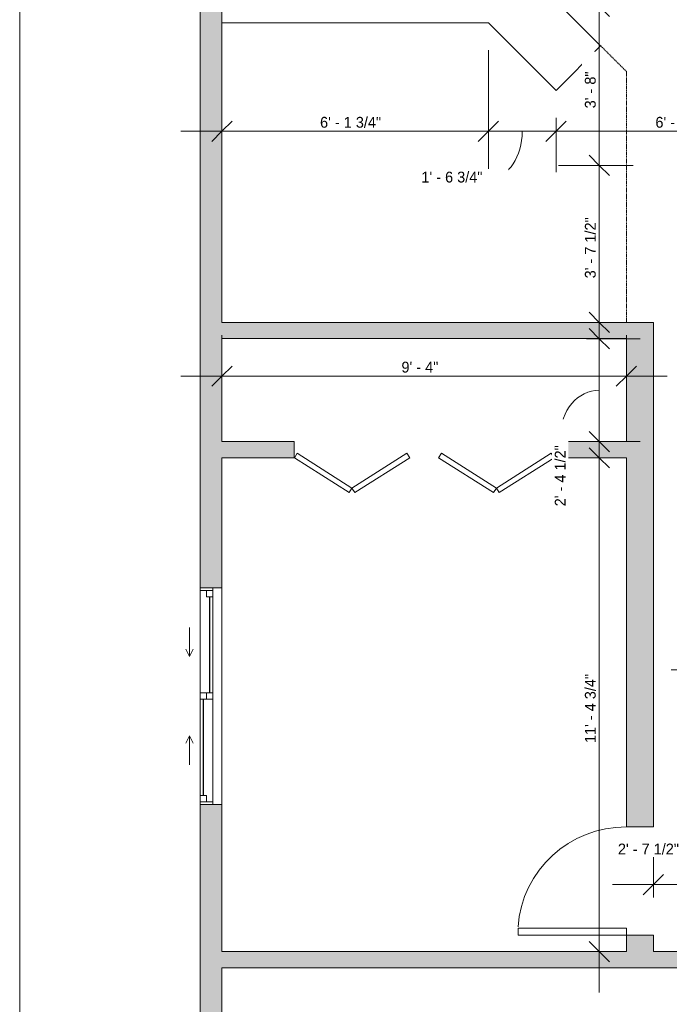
# Model space of a CAD drawing. Header units: inches. Extents: x -280 to 323, y -474 to 515.
# Tile 2 of 7: x -280 to -100, y -257 to 15. Entities that reach past the tile are written whole.
import ezdxf

# ---------------------------------------------------------------- set-up
doc = ezdxf.new("R2010")
doc.units = ezdxf.units.IN
doc.header["$MEASUREMENT"] = 0
doc.linetypes.add('Dash', pattern=[0.23622, 0.11811, -0.11811])
for name, color, linetype, lineweight in [('A-ANNO-DIMS', 211, 'Continuous', 9), ('A-ANNO-DIMS-96', 211, 'Continuous', 9), ('A-AREA', 32, 'Dash', 9), ('A-DOOR', 31, 'Continuous', 9), ('A-FLOR', 192, 'Continuous', 9), ('A-GLAZ', 151, 'Continuous', 9), ('A-WALL', 90, 'Continuous', 9), ('A-WALL-PATT', 111, 'Continuous', 9)]:
    doc.layers.add(name, color=color, linetype=linetype, lineweight=lineweight)
doc.styles.add('Inter', font='txt', dxfattribs={"height": 3})
doc.dimstyles.new('Linear_-_1_32__Inter__Imperial__SMALL', dxfattribs={"dimscale": 12, "dimtxt": 3.974399, "dimasz": 0.46875, "dimexe": 0.944882, "dimexo": 0.629921, "dimgap": 0, "dimtad": 1, "dimrnd": 0.25, "dimzin": 1, "dimdsep": 46, "dimlunit": 4, "dimtxsty": 'Inter', "dimblk1": 'OBLIQUE', "dimblk2": 'OBLIQUE', "dimsah": 1, "dimcen": 0.09, "dimdle": 0.944882, "dimazin": 0, "dimtfac": 1, "dimtdec": 4, "dimtix": 1, "dimtmove": 0, "dimatfit": 3, "dimfxl": 1, "dimtvp": 1, "dimtfill": 1, "dimfrac": 2, "dimtolj": 1, "dimtzin": 0, "dimarcsym": 2})
doc.dimstyles.new('Linear_-_1_32__Inter__Imperial__SMALL_1', dxfattribs={"dimscale": 12, "dimtxt": 3.974399, "dimasz": 0.46875, "dimexe": 0.944882, "dimexo": 0.629921, "dimgap": 0, "dimtad": 1, "dimrnd": 0.25, "dimzin": 1, "dimdsep": 46, "dimlunit": 4, "dimtxsty": 'Inter', "dimblk1": 'OBLIQUE', "dimblk2": 'OBLIQUE', "dimsah": 1, "dimcen": 0.09, "dimdle": 0.944882, "dimazin": 0, "dimtfac": 1, "dimtdec": 4, "dimtix": 1, "dimtmove": 1, "dimatfit": 3, "dimfxl": 1, "dimtvp": 1, "dimtfill": 1, "dimfrac": 2, "dimtolj": 1, "dimtzin": 0, "dimarcsym": 2})

# ---------------------------------------------------------------- blocks, each defined once
blk = doc.blocks.new('Planitar - Single Door_Flush Panel - 2_-6_ x 6_-8_-4229986-Lower Level Dimension Plan')
at = {"layer": 'A-DOOR', "lineweight": 18}
for p, q in [((12.99, -3.75), (12.99, -33.75)), ((15, -3.75), (12.99, -3.75)), ((15, -3.75), (15, -33.75)), ((15, -33.75), (12.99, -33.75))]:
    blk.add_line(p, q, dxfattribs=at)
at = {"layer": 'A-DOOR'}
blk.add_arc((14.77, -4.05), 29.77, 179.4225, 266.009, dxfattribs=at)
blk = doc.blocks.new('Planitar - Bifold Door - 6_-0_ x 6_-8_-4213524-Lower Level Dimension Plan')
at = {"layer": 'A-DOOR', "lineweight": 18}
for p, q in [((-36, 2.24), (-20.8, 11.9)), ((-20.8, 11.9), (-20, 10.63)), ((-19.2, 11.9), (-20, 10.63)), ((-4, 2.24), (-19.2, 11.9)), ((4, 2.24), (19.19, 11.9)), ((19.19, 11.9), (20, 10.63)), ((20.81, 11.9), (20, 10.63)), ((35.91, 2.3), (20.81, 11.9)), ((-20, 10.63), (-35.19, 0.98)), ((-20, 10.63), (-4.81, 0.98)), ((20, 10.63), (4.8, 0.98)), ((20, 10.63), (35.2, 0.98)), ((-35.19, 0.98), (-36, 2.24)), ((-4.81, 0.98), (-4, 2.24)), ((4.8, 0.98), (4, 2.24)), ((35.2, 0.98), (35.91, 2.3))]:
    blk.add_line(p, q, dxfattribs=at)
blk = doc.blocks.new('Plan-Double-Sliding - Default 1-4333302-Lower Level Dimension Plan')
at = {"layer": 'A-GLAZ'}
for p, q in [((-11, 3.34375), (-19, 3.34375)), ((-11, 3.34375), (-13, 4.34375)), ((-11, 3.34375), (-13, 2.34375)), ((11, 3.34375), (13, 4.34375)), ((11, 3.34375), (13, 2.34375)), ((11, 3.34375), (19, 3.34375)), ((30, 0.34375), (-30, 0.34375)), ((-27.5, 0.34375), (-0.875, 0.34375)), ((0.875, 0.34375), (29.25, 0.34375)), ((-29.25, -3.15625), (-0.875, -3.15625)), ((0.875, -3.15625), (27.5, -3.15625)), ((-30, -5.65625), (30, -5.65625))]:
    blk.add_line(p, q, dxfattribs=at)
at = {"layer": 'A-GLAZ', "lineweight": 18}
for p, q in [((-30, 0.34375), (-30, -5.65625)), ((-30, 0.34375), (-27.5, 0.34375)), ((-29.25, 0.34375), (-29.25, -3.15625)), ((-27.5, 0.34375), (-27.5, -1.40625)), ((-0.875, -3.15625), (-0.875, 0.34375)), ((-0.875, 0.34375), (0.875, 0.34375)), ((0.875, 0.34375), (0.875, -3.15625)), ((29.25, 0.34375), (30, 0.34375)), ((29.25, 0.34375), (29.25, -3.15625)), ((30, -5.65625), (30, 0.34375)), ((-27.5, -1.40625), (-29.25, -1.40625)), ((0.875, -1.40625), (-0.875, -1.40625)), ((27.5, -1.40625), (27.5, -3.15625)), ((29.25, -1.40625), (27.5, -1.40625)), ((-30, -3.15625), (-29.25, -3.15625)), ((-0.875, -3.15625), (0.875, -3.15625)), ((27.5, -3.15625), (30, -3.15625))]:
    blk.add_line(p, q, dxfattribs=at)
at = {"layer": 'A-GLAZ', "lineweight": 25}
for p, q in [((-27.5, -0.53125), (-0.875, -0.53125)), ((0.875, -2.28125), (27.5, -2.28125))]:
    blk.add_line(p, q, dxfattribs=at)
blk = doc.blocks.new('DIMBLOCK1-Lower Level Dimension Plan')
at = {"layer": 'A-ANNO-DIMS-96', "lineweight": 35}
for p, q in [((-119.53, -24.99), (-122.35, -22.18)), ((-119.53, -24.99), (-116.72, -27.8)), ((-119.53, -68.49), (-122.35, -65.68)), ((-119.53, -68.49), (-116.72, -71.3))]:
    blk.add_line(p, q, dxfattribs=at)
at = {"layer": 'A-ANNO-DIMS-96'}
for p, q in [((-110.13, -24.99), (-130.87, -24.99)), ((-119.53, -79.83), (-119.53, -24.99)), ((-119.53, -24.99), (-110.13, -24.99)), ((-115.95, -68.49), (-130.87, -68.49)), ((-119.53, -68.49), (-115.95, -68.49))]:
    blk.add_line(p, q, dxfattribs=at)
at = {"layer": 'A-ANNO-DIMS-96', "color": 0, "insert": (-123.53, -56.28), "char_height": 3, "width": 22.8925, "attachment_point": 1, "rotation": 90, "line_spacing_factor": 0.9936, "style": 'Inter', "bg_fill": 3, "box_fill_scale": 1.25, "bg_fill_color": 256, "bg_fill_true_color": 13158600, "bg_fill_transparency": 0}
blk.add_mtext('3\' - 7 1/2"', dxfattribs=at)
blk = doc.blocks.new('_Oblique')
at = {"color": 0, "linetype": 'ByBlock', "lineweight": -2}
blk.add_line((-0.5, -0.5), (0.5, 0.5), dxfattribs=at)
blk = doc.blocks.new('DIMBLOCK2-Lower Level Dimension Plan')
at = {"layer": 'A-ANNO-DIMS-96', "lineweight": 35}
for p, q in [((-119.53, 19.01), (-122.35, 21.82)), ((-119.53, 19.01), (-116.72, 16.2)), ((-119.53, -24.99), (-122.35, -22.18)), ((-119.53, -24.99), (-116.72, -27.8))]:
    blk.add_line(p, q, dxfattribs=at)
at = {"layer": 'A-ANNO-DIMS-96'}
for p, q in [((-131.69, 19.01), (-108.2, 19.01)), ((-119.53, 19.01), (-131.69, 19.01)), ((-119.53, -24.99), (-119.53, 19.01)), ((-110.13, -24.99), (-130.87, -24.99)), ((-119.53, -24.99), (-110.13, -24.99))]:
    blk.add_line(p, q, dxfattribs=at)
at = {"layer": 'A-ANNO-DIMS-96', "color": 0, "insert": (-123.53, -9.2), "char_height": 3, "width": 14.904, "attachment_point": 1, "rotation": 90, "line_spacing_factor": 0.9936, "style": 'Inter', "bg_fill": 3, "box_fill_scale": 1.25, "bg_fill_color": 256, "bg_fill_true_color": 13158600, "bg_fill_transparency": 0}
blk.add_mtext('3\' - 8"', dxfattribs=at)
blk = doc.blocks.new('DIMBLOCK10-Lower Level Dimension Plan')
at = {"layer": 'A-ANNO-DIMS-96'}
for p, q in [((-150.26, 6.95), (-150.26, -26.9)), ((-150.26, -15.56), (-150.26, 6.95)), ((-224.03, -19.14), (-224.03, -4.22)), ((-235.37, -15.56), (-150.26, -15.56)), ((-224.03, -15.56), (-224.03, -19.14))]:
    blk.add_line(p, q, dxfattribs=at)
at = {"layer": 'A-ANNO-DIMS-96', "lineweight": 35}
for p, q in [((-224.03, -15.56), (-221.22, -12.74)), ((-150.26, -15.56), (-147.45, -12.74)), ((-224.03, -15.56), (-226.85, -18.37)), ((-150.26, -15.56), (-153.07, -18.37))]:
    blk.add_line(p, q, dxfattribs=at)
at = {"layer": 'A-ANNO-DIMS-96', "color": 0, "insert": (-196.86, -11.56), "char_height": 3, "width": 23.3099, "attachment_point": 1, "line_spacing_factor": 0.9936, "style": 'Inter', "bg_fill": 3, "box_fill_scale": 1.25, "bg_fill_color": 256, "bg_fill_true_color": 13158600, "bg_fill_transparency": 0}
blk.add_mtext('6\' - 1 3/4"', dxfattribs=at)
blk = doc.blocks.new('DIMBLOCK11-Lower Level Dimension Plan')
at = {"layer": 'A-ANNO-DIMS-96'}
for p, q in [((-150.26, 6.95), (-150.26, -26.9)), ((-150.26, -15.56), (-150.26, 6.95)), ((-131.52, -11.78), (-131.52, -26.9)), ((-131.52, -15.56), (-131.52, -11.78)), ((-150.26, -15.56), (-131.52, -15.56))]:
    blk.add_line(p, q, dxfattribs=at)
at = {"layer": 'A-ANNO-DIMS-96', "lineweight": 35}
for p, q in [((-150.26, -15.56), (-147.45, -12.74)), ((-131.52, -15.56), (-128.71, -12.74)), ((-150.26, -15.56), (-153.07, -18.37)), ((-131.52, -15.56), (-134.33, -18.37))]:
    blk.add_line(p, q, dxfattribs=at)
at = {"layer": 'A-ANNO-DIMS-96'}
blk.add_ellipse((-149.38, -15.56), major_axis=(0, 12.7), ratio=0.668634, start_param=3.141593, end_param=4.712389, dxfattribs=at)
at = {"layer": 'A-ANNO-DIMS-96', "color": 0, "insert": (-168.8, -26.74), "char_height": 3, "width": 23.3099, "attachment_point": 1, "line_spacing_factor": 0.9936, "style": 'Inter', "bg_fill": 3, "box_fill_scale": 1.25, "bg_fill_color": 256, "bg_fill_true_color": 13158600, "bg_fill_transparency": 0}
blk.add_mtext('1\' - 6 3/4"', dxfattribs=at)
blk = doc.blocks.new('DIMBLOCK12-Lower Level Dimension Plan')
at = {"layer": 'A-ANNO-DIMS-96'}
for p, q in [((-58.03, 56.95), (-58.03, -26.9)), ((-58.03, -15.56), (-58.03, 56.95)), ((-131.52, -11.78), (-131.52, -26.9)), ((-131.52, -15.56), (-131.52, -11.78)), ((-131.52, -15.56), (-58.03, -15.56))]:
    blk.add_line(p, q, dxfattribs=at)
at = {"layer": 'A-ANNO-DIMS-96', "lineweight": 35}
for p, q in [((-131.52, -15.56), (-128.71, -12.74)), ((-58.03, -15.56), (-55.22, -12.74)), ((-131.52, -15.56), (-134.33, -18.37)), ((-58.03, -15.56), (-60.85, -18.37))]:
    blk.add_line(p, q, dxfattribs=at)
at = {"layer": 'A-ANNO-DIMS-96', "color": 0, "insert": (-103.99, -11.56), "char_height": 3, "width": 22.1175, "attachment_point": 1, "line_spacing_factor": 0.9936, "style": 'Inter', "bg_fill": 3, "box_fill_scale": 1.25, "bg_fill_color": 256, "bg_fill_true_color": 13158600, "bg_fill_transparency": 0}
blk.add_mtext('6\' - 1 1/2"', dxfattribs=at)
blk = doc.blocks.new('DIMBLOCK16-Lower Level Dimension Plan')
at = {"layer": 'A-ANNO-DIMS-96'}
for p, q in [((-119.53, -254.08), (-119.53, -94.65)), ((-115.95, -105.99), (-130.87, -105.99)), ((-119.53, -105.99), (-115.95, -105.99)), ((-115.95, -242.74), (-130.87, -242.74)), ((-119.53, -242.74), (-115.95, -242.74))]:
    blk.add_line(p, q, dxfattribs=at)
at = {"layer": 'A-ANNO-DIMS-96', "lineweight": 35}
for p, q in [((-119.53, -105.99), (-122.35, -103.18)), ((-119.53, -105.99), (-116.72, -108.8)), ((-119.53, -242.74), (-122.35, -239.93)), ((-119.53, -242.74), (-116.72, -245.55))]:
    blk.add_line(p, q, dxfattribs=at)
at = {"layer": 'A-ANNO-DIMS-96', "color": 0, "insert": (-123.53, -184.99), "char_height": 3, "width": 25.5156, "attachment_point": 1, "rotation": 90, "line_spacing_factor": 0.9936, "style": 'Inter', "bg_fill": 3, "box_fill_scale": 1.25, "bg_fill_color": 256, "bg_fill_true_color": 13158600, "bg_fill_transparency": 0}
blk.add_mtext('11\' - 4 3/4"', dxfattribs=at)
blk = doc.blocks.new('DIMBLOCK17-Lower Level Dimension Plan')
at = {"layer": 'A-ANNO-DIMS-96'}
for p, q in [((-224.03, -86.96), (-224.03, -72.04)), ((-112.03, -86.96), (-112.03, -72.04)), ((-235.37, -83.37), (-100.7, -83.37)), ((-224.03, -83.37), (-224.03, -86.96)), ((-112.03, -83.37), (-112.03, -86.96))]:
    blk.add_line(p, q, dxfattribs=at)
at = {"layer": 'A-ANNO-DIMS-96', "lineweight": 35}
for p, q in [((-224.03, -83.37), (-221.22, -80.56)), ((-112.03, -83.37), (-109.22, -80.56)), ((-224.03, -83.37), (-226.85, -86.19)), ((-112.03, -83.37), (-114.85, -86.19))]:
    blk.add_line(p, q, dxfattribs=at)
at = {"layer": 'A-ANNO-DIMS-96', "color": 0, "insert": (-174.32, -79.38), "char_height": 3, "width": 15.0828, "attachment_point": 1, "line_spacing_factor": 0.9936, "style": 'Inter', "bg_fill": 3, "box_fill_scale": 1.25, "bg_fill_color": 256, "bg_fill_true_color": 13158600, "bg_fill_transparency": 0}
blk.add_mtext('9\' - 4"', dxfattribs=at)
blk = doc.blocks.new('DIMBLOCK18-Lower Level Dimension Plan')
at = {"layer": 'A-ANNO-DIMS-96'}
for p, q in [((-119.53, -61.65), (-119.53, -112.83)), ((-123.12, -72.99), (-108.2, -72.99)), ((-119.53, -72.99), (-123.12, -72.99)), ((-123.12, -101.49), (-108.2, -101.49)), ((-119.53, -101.49), (-123.12, -101.49))]:
    blk.add_line(p, q, dxfattribs=at)
at = {"layer": 'A-ANNO-DIMS-96', "lineweight": 35}
for p, q in [((-119.53, -72.99), (-122.35, -70.18)), ((-119.53, -72.99), (-116.72, -75.8)), ((-119.53, -101.49), (-122.35, -98.68)), ((-119.53, -101.49), (-116.72, -104.3))]:
    blk.add_line(p, q, dxfattribs=at)
at = {"layer": 'A-ANNO-DIMS-96'}
blk.add_ellipse((-119.53, -99.99), major_axis=(0, 12.75), ratio=0.847133, start_param=0, end_param=1.570796, dxfattribs=at)
at = {"layer": 'A-ANNO-DIMS-96', "color": 0, "insert": (-131.85, -119.42), "char_height": 3, "width": 23.3099, "attachment_point": 1, "rotation": 90, "line_spacing_factor": 0.9936, "style": 'Inter', "bg_fill": 3, "box_fill_scale": 1.25, "bg_fill_color": 256, "bg_fill_true_color": 13158600, "bg_fill_transparency": 0}
blk.add_mtext('2\' - 4 1/2"', dxfattribs=at)
blk = doc.blocks.new('DIMBLOCK19-Lower Level Dimension Plan')
at = {"layer": 'A-ANNO-DIMS-96'}
for p, q in [((-73.03, -171.69), (-73.03, -235.52)), ((-73.03, -224.18), (-73.03, -171.69)), ((-104.53, -227.76), (-104.53, -212.84)), ((-115.87, -224.18), (-73.03, -224.18)), ((-104.53, -224.18), (-104.53, -227.76))]:
    blk.add_line(p, q, dxfattribs=at)
at = {"layer": 'A-ANNO-DIMS-96', "lineweight": 35}
for p, q in [((-104.53, -224.18), (-101.72, -221.37)), ((-73.03, -224.18), (-70.22, -221.37)), ((-104.53, -224.18), (-107.35, -226.99)), ((-73.03, -224.18), (-75.85, -226.99))]:
    blk.add_line(p, q, dxfattribs=at)
at = {"layer": 'A-ANNO-DIMS-96'}
blk.add_ellipse((-95.31, -224.18), major_axis=(0, 9.83), ratio=0.663611, start_param=4.712389, end_param=6.283185, dxfattribs=at)
at = {"layer": 'A-ANNO-DIMS-96', "color": 0, "insert": (-114.38, -212.84), "char_height": 3, "width": 22.8925, "attachment_point": 1, "line_spacing_factor": 0.9936, "style": 'Inter', "bg_fill": 3, "box_fill_scale": 1.25, "bg_fill_color": 256, "bg_fill_true_color": 13158600, "bg_fill_transparency": 0}
blk.add_mtext('2\' - 7 1/2"', dxfattribs=at)
blk = doc.blocks.new('DIMBLOCK23-Lower Level Dimension Plan')
at = {"layer": 'A-ANNO-DIMS-96', "lineweight": 35}
for p, q in [((-88.26, -68.49), (-91.07, -65.68)), ((-88.26, -68.49), (-85.44, -71.3)), ((-88.26, -164.74), (-91.07, -161.93)), ((-88.26, -164.74), (-85.44, -167.55))]:
    blk.add_line(p, q, dxfattribs=at)
at = {"layer": 'A-ANNO-DIMS-96'}
for p, q in [((-96.98, -68.49), (-76.92, -68.49)), ((-88.26, -68.49), (-96.98, -68.49)), ((-88.26, -68.49), (-88.26, -164.74)), ((-80.59, -164.74), (-99.6, -164.74)), ((-88.26, -164.74), (-80.59, -164.74))]:
    blk.add_line(p, q, dxfattribs=at)
at = {"layer": 'A-ANNO-DIMS-96', "color": 0, "insert": (-92.25, -126.35), "char_height": 3, "width": 23.3695, "attachment_point": 1, "rotation": 90, "line_spacing_factor": 0.9936, "style": 'Inter', "bg_fill": 3, "box_fill_scale": 1.25, "bg_fill_color": 256, "bg_fill_true_color": 13158600, "bg_fill_transparency": 0}
blk.add_mtext('8\' - 0 1/4"', dxfattribs=at)

msp = doc.modelspace()

# ---------------------------------------------------------------- hatches: boundary and pattern name
at = {"layer": 'A-WALL-PATT'}
h = msp.add_hatch(color=9, dxfattribs=at)
h.paths.add_polyline_path([(-230.034, -356.488), (-224.034, -356.488), (-224.034, -325.988), (-230.034, -325.988)], flags=0)
h.paths.add_polyline_path([(-224.034, -265.988), (-224.034, -201.988), (-230.034, -201.988), (-230.034, -265.988)], flags=0)
h.paths.add_polyline_path([(-224.034, -141.988), (-224.034, 72.8), (-230.034, 72.8), (-230.034, -141.988)], flags=0)
h.paths.add_polyline_path([(-230.034, 144.8), (-224.034, 144.8), (-224.034, 287.8), (-230.034, 287.8)], flags=0)
h.paths.add_polyline_path([(-224.034, 359.8), (-224.034, 386.012), (-230.034, 386.012), (-230.034, 359.8)], flags=0)
msp.add_hatch(color=9, dxfattribs=at).paths.add_polyline_path([(-112.034, -72.988), (-104.534, -72.988), (-104.534, -68.488), (-224.034, -68.488), (-224.034, -72.988), (-155.298, -72.988)], flags=0)
h = msp.add_hatch(color=9, dxfattribs=at)
h.paths.add_polyline_path([(-104.534, -242.738), (-104.534, -238.238), (-112.034, -238.238), (-112.034, -242.738)], flags=0)
h.paths.add_polyline_path([(-112.034, -208.238), (-104.534, -208.238), (-104.534, -72.988), (-112.034, -72.988), (-112.034, -115.497)], flags=0)
h = msp.add_hatch(color=9, dxfattribs=at)
h.paths.add_polyline_path([(-112.034, -105.988), (-112.034, -101.488), (-132.034, -101.488), (-132.034, -105.988)], flags=0)
h.paths.add_polyline_path([(-204.034, -105.988), (-204.034, -101.488), (-224.034, -101.488), (-224.034, -105.988)], flags=0)
h = msp.add_hatch(color=9, dxfattribs=at)
h.paths.add_polyline_path([(3.966, -247.238), (3.966, -242.738), (-36.034, -242.738), (-36.034, -247.238), (-25.284, -247.238)], flags=0)
h.paths.add_polyline_path([(-66.791, -247.238), (-64.034, -247.238), (-64.034, -242.738), (-224.034, -242.738), (-224.034, -247.238), (-155.298, -247.238)], flags=0)

# ---------------------------------------------------------------- linework, layer by layer
at = {"layer": 'A-AREA'}
for p, q in [((-112.034, 1.014), (-119.158, 8.137)), ((-112.034, -68.488), (-112.034, 1.014))]:
    msp.add_line(p, q, dxfattribs=at)
at = {"layer": 'A-FLOR'}
for p, q in [((-280.034, 413.012), (-280.034, -323.988)), ((-119.159, 8.137), (-142.284, 31.262)), ((-224.034, 14.512), (-150.259, 14.512)), ((-150.259, 14.512), (-131.522, -4.225)), ((-131.522, -4.225), (-119.159, 8.137))]:
    msp.add_line(p, q, dxfattribs=at)
at = {"layer": 'A-WALL'}
for p, q in [((-230.034, 72.8), (-230.034, -141.988)), ((-224.034, -68.488), (-224.034, 72.8)), ((-104.534, -68.488), (-224.034, -68.488)), ((-104.534, -208.238), (-104.534, -68.488)), ((-224.034, -101.488), (-224.034, -72.988)), ((-224.034, -72.988), (-112.034, -72.988)), ((-112.034, -72.988), (-112.034, -101.488)), ((-204.034, -101.488), (-224.034, -101.488)), ((-204.034, -105.988), (-204.034, -101.488)), ((-112.034, -101.488), (-132.034, -101.488)), ((-132.034, -101.488), (-132.034, -105.988)), ((-224.034, -141.988), (-224.034, -105.988)), ((-224.034, -105.988), (-204.034, -105.988)), ((-132.034, -105.988), (-112.034, -105.988)), ((-112.034, -105.988), (-112.034, -208.238)), ((-230.034, -201.988), (-230.034, -265.988)), ((-224.034, -242.738), (-224.034, -201.988)), ((-112.034, -208.238), (-104.534, -208.238)), ((-112.034, -238.238), (-112.034, -242.738)), ((-104.534, -238.238), (-112.034, -238.238)), ((-104.534, -242.738), (-104.534, -238.238)), ((-112.034, -242.738), (-224.034, -242.738)), ((-64.034, -242.738), (-104.534, -242.738)), ((-224.034, -265.988), (-224.034, -247.238)), ((-224.034, -247.238), (-64.034, -247.238))]:
    msp.add_line(p, q, dxfattribs=at)

# ---------------------------------------------------------------- block references
at = {"layer": 'A-DOOR'}
for name, p, rotation in [('Planitar - Bifold Door - 6_-0_ x 6_-8_-4213524-Lower Level Dimension Plan', (-168.034, -103.738), 180), ('Planitar - Single Door_Flush Panel - 2_-6_ x 6_-8_-4229986-Lower Level Dimension Plan', (-108.284, -223.238), 269.9999999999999)]:
    msp.add_blockref(name, p, dxfattribs=dict(at, rotation=rotation))
at = {"layer": 'A-GLAZ', "rotation": 89.99999999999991}
msp.add_blockref('Plan-Double-Sliding - Default 1-4333302-Lower Level Dimension Plan', (-229.691, -171.988), dxfattribs=at)

# ---------------------------------------------------------------- next in the draw order: dimensions: what is measured, and where the dimension line sits
at = {"layer": 'A-ANNO-DIMS'}
dim = msp.add_linear_dim(base=(-150.2593, -15.5572), p1=(-224.0345, -11.5797), p2=(-150.2593, 14.5121), dimstyle='Linear_-_1_32__Inter__Imperial__SMALL', override={"dimpost": '<>', "dimfxl": 78.25312}, dxfattribs=at)
dim.commit()
dim.dimension.update_dxf_attribs({"geometry": 'DIMBLOCK10-Lower Level Dimension Plan', "text_midpoint": (-187.1469, -13.7612)})
for base, p1, p2, override, picture, middle in [((-119.535, -24.988), (-123.512, -68.488), (-102.573, -24.988), {"dimpost": '<>', "dimfxl": 48.277419}, 'DIMBLOCK1-Lower Level Dimension Plan', (-121.331, -46.738)), ((-119.535, -105.988), (-123.512, -242.738), (-123.512, -105.988), {"dimpost": '<>', "dimfxl": 136.75}, 'DIMBLOCK16-Lower Level Dimension Plan', (-121.331, -174.363))]:
    dim = msp.add_linear_dim(base=base, p1=p1, p2=p2, angle=90, dimstyle='Linear_-_1_32__Inter__Imperial__SMALL', override=override, dxfattribs=at)
    dim.commit()
    dim.dimension.update_dxf_attribs({"geometry": picture, "text_midpoint": middle})

# ---------------------------------------------------------------- next in the draw order: dimensions: what is measured, and where the dimension line sits
dim = msp.add_linear_dim(base=(-119.535, 19.012), p1=(-102.573, -24.988), p2=(-139.246, 19.012), angle=90, dimstyle='Linear_-_1_32__Inter__Imperial__SMALL', override={"dimpost": '<>', "dimfxl": 57.278981}, dxfattribs=at)
dim.commit()
dim.dimension.update_dxf_attribs({"geometry": 'DIMBLOCK2-Lower Level Dimension Plan', "text_midpoint": (-121.075, -2.988)})
dim = msp.add_linear_dim(base=(-112.034, -83.375), p1=(-224.034, -79.397), p2=(-112.034, -79.397), dimstyle='Linear_-_1_32__Inter__Imperial__SMALL', override={"dimpost": '<>', "dimfxl": 112}, dxfattribs=at)
dim.commit()
dim.dimension.update_dxf_attribs({"geometry": 'DIMBLOCK17-Lower Level Dimension Plan', "text_midpoint": (-168.034, -81.831)})
dim = msp.add_linear_dim(base=(-73.034, -224.178), p1=(-104.534, -220.2), p2=(-73.034, -164.136), dimstyle='Linear_-_1_32__Inter__Imperial__SMALL_1', override={"dimpost": '<>', "dimfxl": 64.308001}, dxfattribs=at)
dim.commit()
dim.dimension.update_dxf_attribs({"geometry": 'DIMBLOCK19-Lower Level Dimension Plan', "text_midpoint": (-102.937, -214.841), "dimtype": 160})

# ---------------------------------------------------------------- next in the draw order: dimensions: what is measured, and where the dimension line sits
dim = msp.add_linear_dim(base=(-131.522, -15.557), p1=(-150.259, 14.512), p2=(-131.522, -4.225), dimstyle='Linear_-_1_32__Inter__Imperial__SMALL_1', override={"dimpost": '<>', "dimfxl": 26.498738}, dxfattribs=at)
dim.commit()
dim.dimension.update_dxf_attribs({"geometry": 'DIMBLOCK11-Lower Level Dimension Plan', "text_midpoint": (-157.15, -28.744), "dimtype": 160})
dim = msp.add_linear_dim(base=(-119.535, -101.488), p1=(-115.557, -72.988), p2=(-115.557, -101.488), angle=90, dimstyle='Linear_-_1_32__Inter__Imperial__SMALL_1', override={"dimpost": '<>', "dimfxl": 28.5}, dxfattribs=at)
dim.commit()
dim.dimension.update_dxf_attribs({"geometry": 'DIMBLOCK18-Lower Level Dimension Plan', "text_midpoint": (-129.85, -107.763), "dimtype": 160, "text_rotation": 90})
dim = msp.add_linear_dim(base=(-88.257, -164.738), p1=(-104.534, -68.488), p2=(-73.034, -164.738), angle=90, dimstyle='Linear_-_1_32__Inter__Imperial__SMALL', override={"dimpost": '<>', "dimfxl": 101.273454}, dxfattribs=at)
dim.commit()
dim.dimension.update_dxf_attribs({"geometry": 'DIMBLOCK23-Lower Level Dimension Plan', "text_midpoint": (-90.053, -116.613)})

# ---------------------------------------------------------------- next in the draw order: dimensions: what is measured, and where the dimension line sits
dim = msp.add_linear_dim(base=(-58.034, -15.557), p1=(-131.522, -4.225), p2=(-58.034, 64.512), dimstyle='Linear_-_1_32__Inter__Imperial__SMALL', override={"dimpost": '<>', "dimfxl": 100.624245}, dxfattribs=at)
dim.commit()
dim.dimension.update_dxf_attribs({"geometry": 'DIMBLOCK12-Lower Level Dimension Plan', "text_midpoint": (-94.778, -13.761)})

doc.saveas('drawing.dxf')
